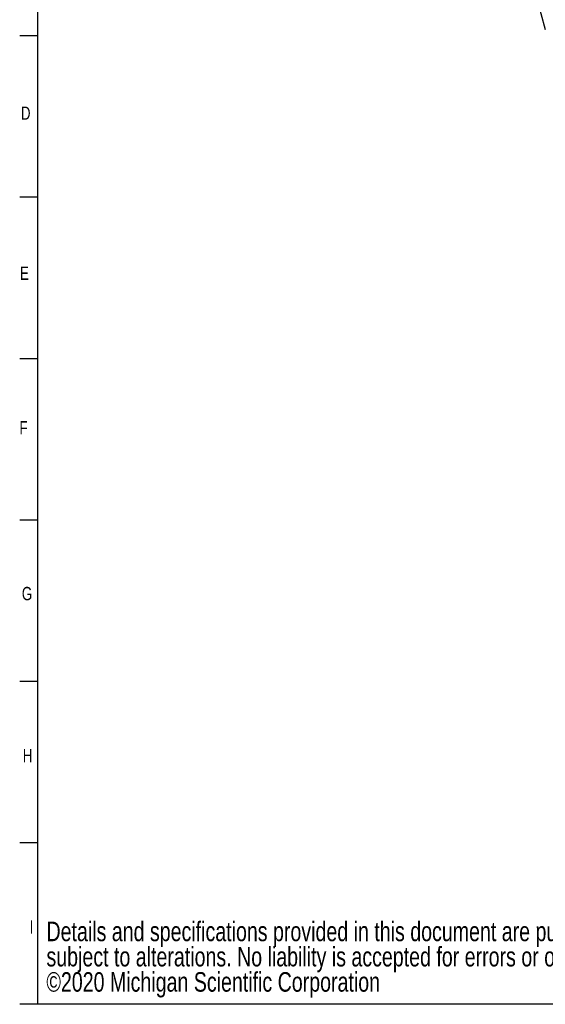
# Model space of a CAD drawing. Header units: inches. Extents: x 0.5 to 16.4, y 0.4 to 10.9.
# Tile 1 of 17: x 0.5 to 4.2, y 0.4 to 7.3. Entities that reach past the tile are written whole.
import ezdxf

# ---------------------------------------------------------------- set-up
doc = ezdxf.new("R2010")
doc.units = ezdxf.units.IN
doc.header["$MEASUREMENT"] = 0
for name, color, linetype in [('BORDER', 1, 'Continuous'), ('DIMENSIONS', 150, 'Continuous'), ('OBJECT', 1, 'Continuous'), ('TEXT', 7, 'Continuous')]:
    doc.layers.add(name, color=color, linetype=linetype)
doc.styles.add('SLDTEXTSTYLE0', font='TXT', dxfattribs={"width": 0.75})

# ---------------------------------------------------------------- blocks, each defined once
blk = doc.blocks.new('SW_NOTE_0')
at = {"layer": 'DIMENSIONS', "color": 0, "char_height": 0.137795, "attachment_point": 1, "style": 'SLDTEXTSTYLE0'}
for s, insert in [('Details and specifications provided in this document are purely for informational purposes and are', (0, 0.1776)), ('subject to alterations. No liability is accepted for errors or omissions.', (0, -0.0005)), ('©2020 Michigan Scientific Corporation', (0, -0.1787))]:
    blk.add_mtext(s, dxfattribs=dict(at, insert=insert))

msp = doc.modelspace()

# ---------------------------------------------------------------- linework, layer by layer
at = {"color": 1, "linetype": 'Continuous', "lineweight": 25}
msp.add_line((4.126971, 7.57276), (4.208124, 7.269894), dxfattribs=at)
at = {"layer": 'BORDER'}
for p in [(0.626252, 10.642073), (16.376252, 0.392073)]:
    msp.add_line(p, (0.626252, 0.392073), dxfattribs=at)
at = {"layer": 'OBJECT'}
for p, q in [((0.626252, 7.225406), (0.501252, 7.225406)), ((0.626252, 6.086517), (0.501252, 6.086517)), ((0.626252, 4.947628), (0.501252, 4.947628)), ((0.626252, 3.808739), (0.501252, 3.808739)), ((0.626252, 2.66985), (0.501252, 2.66985)), ((0.626252, 1.530961), (0.501252, 1.530961)), ((0.626252, 0.392072), (0.501252, 0.392072))]:
    msp.add_line(p, q, dxfattribs=at)

# ---------------------------------------------------------------- block references
at = {"layer": 'DIMENSIONS'}
msp.add_blockref('SW_NOTE_0', (0.690027, 0.79763), dxfattribs=at)

# ---------------------------------------------------------------- texts
at = {"layer": 'TEXT', "char_height": 0.09375, "attachment_point": 1, "style": 'SLDTEXTSTYLE0'}
for s, insert in [('D', (0.509521, 6.726754)), ('D', (0.509521, 6.726754)), ('E', (0.502795, 5.596864)), ('E', (0.502795, 5.596864)), ('F', (0.499432, 4.507196)), ('F', (0.499432, 4.507196)), ('G', (0.516246, 3.337084)), ('G', (0.516246, 3.337084)), ('H', (0.522972, 2.193742)), ('H', (0.522972, 2.193742)), ('I', (0.571154, 0.985065)), ('I', (0.571154, 0.985065))]:
    msp.add_mtext(s, dxfattribs=dict(at, insert=insert))

doc.saveas('drawing.dxf')
